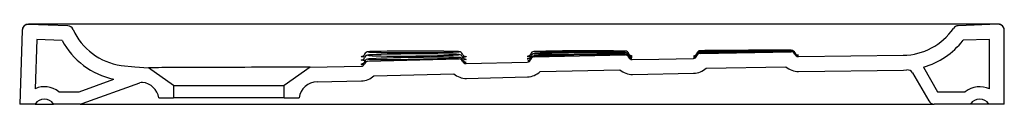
# Model space of a CAD drawing. Header units: millimetres. Extents: x 1226.112 to 1226.912, y 1461.681 to 1461.746.
import ezdxf

# ---------------------------------------------------------------- set-up
doc = ezdxf.new("R2010")
doc.units = ezdxf.units.MM
doc.layers.add('SANINDUSA', color=3, linetype='Continuous')

msp = doc.modelspace()

# ---------------------------------------------------------------- linework, layer by layer
at = {"layer": 'SANINDUSA'}
for p, q in [((1226.15118, 1461.74409), (1226.11941, 1461.7452)), ((1226.90697, 1461.74527), (1226.87476, 1461.74414)), ((1226.11424, 1461.74038), (1226.11215, 1461.68053)), ((1226.91215, 1461.68053), (1226.91215, 1461.74028)), ((1226.12599, 1461.73296), (1226.12459, 1461.69297)), ((1226.14658, 1461.73224), (1226.12599, 1461.73296)), ((1226.90015, 1461.73302), (1226.87859, 1461.73227)), ((1226.90015, 1461.69277), (1226.90015, 1461.73302)), ((1226.46912, 1461.72069), (1226.46863, 1461.7208)), ((1226.46914, 1461.72298), (1226.46871, 1461.72305)), ((1226.46886, 1461.72293), (1226.46914, 1461.72298)), ((1226.53007, 1461.71874), (1226.60408, 1461.72046)), ((1226.60411, 1461.72217), (1226.60374, 1461.72222)), ((1226.60413, 1461.72348), (1226.6038, 1461.72352)), ((1226.60409, 1461.72096), (1226.6038, 1461.72098)), ((1226.6039, 1461.72215), (1226.60411, 1461.72217)), ((1226.60394, 1461.72095), (1226.60409, 1461.72096)), ((1226.60395, 1461.72346), (1226.60413, 1461.72348)), ((1226.66509, 1461.72169), (1226.7391, 1461.72294)), ((1226.74482, 1461.71902), (1226.83002, 1461.72011)), ((1226.39508, 1461.71535), (1226.46907, 1461.71719)), ((1226.46909, 1461.71828), (1226.46864, 1461.71836)), ((1226.46879, 1461.71822), (1226.46909, 1461.71828)), ((1226.47483, 1461.71334), (1226.52452, 1461.7146)), ((1226.23715, 1461.69566), (1226.21683, 1461.70989)), ((1226.34815, 1461.71036), (1226.32715, 1461.69566)), ((1226.34815, 1461.71036), (1226.38952, 1461.71122)), ((1226.3999, 1461.70347), (1226.46484, 1461.70508)), ((1226.5349, 1461.70685), (1226.59981, 1461.70836)), ((1226.66985, 1461.70977), (1226.73475, 1461.71086)), ((1226.83015, 1461.70811), (1226.833, 1461.70821)), ((1226.83761, 1461.70572), (1226.8507, 1461.68303)), ((1226.84641, 1461.71047), (1226.85792, 1461.69053)), ((1226.16039, 1461.69053), (1226.18854, 1461.70078)), ((1226.16298, 1461.68084), (1226.20974, 1461.69786)), ((1226.14382, 1461.69053), (1226.16039, 1461.69053)), ((1226.23715, 1461.69566), (1226.32715, 1461.69566)), ((1226.23715, 1461.69566), (1226.23715, 1461.68553)), ((1226.32715, 1461.68553), (1226.32715, 1461.69566)), ((1226.85792, 1461.69053), (1226.88048, 1461.69053)), ((1226.12465, 1461.68053), (1226.11215, 1461.68053)), ((1226.12465, 1461.68053), (1226.13965, 1461.68053)), ((1226.16127, 1461.68053), (1226.13965, 1461.68053)), ((1226.16127, 1461.68053), (1226.85504, 1461.68053)), ((1226.22515, 1461.68553), (1226.23715, 1461.68553)), ((1226.32715, 1461.68553), (1226.23715, 1461.68553)), ((1226.32715, 1461.68553), (1226.33915, 1461.68553)), ((1226.88465, 1461.68053), (1226.85504, 1461.68053)), ((1226.89965, 1461.68053), (1226.88465, 1461.68053)), ((1226.91215, 1461.68053), (1226.89965, 1461.68053))]:
    msp.add_line(p, q, dxfattribs=at)
at = {"layer": 'SANINDUSA', "flags": 128}
for points in [[(1226.90714, 1461.74553), (1226.89714, 1461.74552), (1226.85714, 1461.74549), (1226.69714, 1461.74539), (1226.52474, 1461.74535), (1226.31945, 1461.7454), (1226.11925, 1461.74553)], [(1226.39235, 1461.72095), (1226.39205, 1461.7203), (1226.39161, 1461.71977), (1226.39117, 1461.71942), (1226.39079, 1461.71922), (1226.39052, 1461.71911), (1226.39033, 1461.71906), (1226.39023, 1461.71904), (1226.39024, 1461.71904)], [(1226.3963, 1461.7204), (1226.39535, 1461.72027), (1226.39514, 1461.72018), (1226.39533, 1461.72008), (1226.39577, 1461.72002)], [(1226.39593, 1461.72304), (1226.39536, 1461.72299), (1226.39515, 1461.72293), (1226.39535, 1461.72286), (1226.39552, 1461.72285)], [(1226.39552, 1461.72285), (1226.39649, 1461.72276), (1226.39869, 1461.72265), (1226.40177, 1461.72256), (1226.40581, 1461.72247), (1226.41047, 1461.7224), (1226.41589, 1461.72235), (1226.42162, 1461.72231), (1226.42781, 1461.7223), (1226.43395, 1461.72231), (1226.44021, 1461.72234), (1226.44608, 1461.72238), (1226.45171, 1461.72245), (1226.45664, 1461.72252), (1226.461, 1461.72261), (1226.46444, 1461.7227), (1226.46704, 1461.72279), (1226.4686, 1461.72289), (1226.46886, 1461.72293)], [(1226.39577, 1461.72002), (1226.39647, 1461.71993), (1226.39866, 1461.7198), (1226.40173, 1461.71968), (1226.40576, 1461.71959), (1226.41042, 1461.71953), (1226.41583, 1461.71949), (1226.42155, 1461.71949), (1226.42774, 1461.71952), (1226.43388, 1461.71957), (1226.44015, 1461.71965), (1226.44602, 1461.71976), (1226.45165, 1461.71988), (1226.45659, 1461.72001), (1226.46096, 1461.72015), (1226.4644, 1461.72029), (1226.467, 1461.72043), (1226.46856, 1461.72056)], [(1226.46871, 1461.72305), (1226.46863, 1461.72307), (1226.46707, 1461.72315), (1226.46457, 1461.72322), (1226.46107, 1461.72329), (1226.45685, 1461.72335), (1226.4518, 1461.72339), (1226.44634, 1461.72343), (1226.44032, 1461.72345), (1226.43424, 1461.72346), (1226.42792, 1461.72346), (1226.42189, 1461.72344), (1226.41599, 1461.72341), (1226.4107, 1461.72337), (1226.40588, 1461.72332), (1226.40193, 1461.72325), (1226.39874, 1461.72317), (1226.39657, 1461.72309), (1226.39593, 1461.72304)], [(1226.46863, 1461.7208), (1226.46861, 1461.72081), (1226.46707, 1461.72091), (1226.46457, 1461.721), (1226.46107, 1461.72108), (1226.45686, 1461.72114), (1226.45182, 1461.72119), (1226.44636, 1461.72121), (1226.44034, 1461.72122), (1226.43426, 1461.72121), (1226.42794, 1461.72117), (1226.42192, 1461.72112), (1226.41601, 1461.72105), (1226.41072, 1461.72096), (1226.4059, 1461.72085), (1226.40194, 1461.72072), (1226.39874, 1461.72058), (1226.39656, 1461.72043), (1226.3963, 1461.7204)], [(1226.46856, 1461.72056), (1226.46858, 1461.72056), (1226.46912, 1461.72069)], [(1226.47413, 1461.71908), (1226.47414, 1461.71908), (1226.47404, 1461.7191), (1226.47386, 1461.71915), (1226.47355, 1461.71926), (1226.47312, 1461.71949), (1226.47261, 1461.71992), (1226.47213, 1461.72057), (1226.47196, 1461.72106)], [(1226.52734, 1461.72116), (1226.5273, 1461.72102), (1226.52692, 1461.72034), (1226.52647, 1461.71986), (1226.52603, 1461.71955), (1226.52566, 1461.71937), (1226.52541, 1461.71928), (1226.52522, 1461.71923), (1226.52512, 1461.71921), (1226.52512, 1461.71921)], [(1226.53082, 1461.72143), (1226.53033, 1461.72138), (1226.53011, 1461.72132), (1226.53031, 1461.72126), (1226.53042, 1461.72126)], [(1226.53034, 1461.7232), (1226.53014, 1461.72316), (1226.53034, 1461.72311), (1226.53036, 1461.72311)], [(1226.53042, 1461.72126), (1226.53145, 1461.72118), (1226.53365, 1461.72112), (1226.53673, 1461.72108), (1226.54076, 1461.72106), (1226.54542, 1461.72107), (1226.55084, 1461.7211), (1226.55657, 1461.72115), (1226.56276, 1461.72122), (1226.56891, 1461.7213), (1226.57517, 1461.7214), (1226.58104, 1461.7215), (1226.58667, 1461.72161), (1226.5916, 1461.72172), (1226.59597, 1461.72183), (1226.5994, 1461.72193), (1226.60201, 1461.72202), (1226.60357, 1461.7221), (1226.6039, 1461.72215)], [(1226.60927, 1461.71829), (1226.60927, 1461.71829), (1226.6092, 1461.7183), (1226.60901, 1461.71834), (1226.60874, 1461.71842), (1226.60834, 1461.7186), (1226.60781, 1461.71896), (1226.6073, 1461.71952), (1226.60695, 1461.72021)], [(1226.60932, 1461.71956), (1226.60932, 1461.71956), (1226.60925, 1461.71956), (1226.60907, 1461.7196), (1226.60882, 1461.71967), (1226.60844, 1461.71982), (1226.60791, 1461.72016), (1226.60739, 1461.72068), (1226.60697, 1461.72142), (1226.60696, 1461.72147)], [(1226.73904, 1461.72312), (1226.73911, 1461.72313), (1226.73902, 1461.72313), (1226.7386, 1461.72314), (1226.73703, 1461.72313), (1226.73453, 1461.72312), (1226.73102, 1461.72309), (1226.72679, 1461.72305), (1226.72174, 1461.723), (1226.71628, 1461.72294), (1226.71025, 1461.72287), (1226.70416, 1461.72279), (1226.69784, 1461.7227), (1226.69182, 1461.72261), (1226.68591, 1461.72252), (1226.68063, 1461.72242), (1226.67581, 1461.72233), (1226.67187, 1461.72225), (1226.66868, 1461.72217), (1226.66651, 1461.7221), (1226.66531, 1461.72205), (1226.66519, 1461.72204), (1226.6651, 1461.72203), (1226.66518, 1461.72202), (1226.6653, 1461.72201), (1226.66645, 1461.72201), (1226.66865, 1461.72202), (1226.67173, 1461.72204), (1226.67578, 1461.72209), (1226.68045, 1461.72216), (1226.68587, 1461.72223), (1226.6916, 1461.72232), (1226.6978, 1461.72242), (1226.70394, 1461.72251), (1226.71021, 1461.72261), (1226.71607, 1461.72271), (1226.7217, 1461.7228), (1226.72662, 1461.72288), (1226.73099, 1461.72295), (1226.73442, 1461.72301), (1226.73701, 1461.72306), (1226.73857, 1461.7231), (1226.73904, 1461.72312)], [(1226.73912, 1461.7236), (1226.73897, 1461.72361), (1226.73861, 1461.72362), (1226.73705, 1461.72363), (1226.73454, 1461.72364), (1226.73103, 1461.72363), (1226.72681, 1461.72362), (1226.72176, 1461.72359), (1226.7163, 1461.72356), (1226.71027, 1461.72352), (1226.70419, 1461.72348), (1226.69787, 1461.72342), (1226.69184, 1461.72336), (1226.68594, 1461.7233), (1226.68065, 1461.72323), (1226.67583, 1461.72316), (1226.67189, 1461.72309), (1226.6687, 1461.72302), (1226.66653, 1461.72295), (1226.66532, 1461.72289), (1226.66525, 1461.72288), (1226.66512, 1461.72286), (1226.66522, 1461.72285), (1226.66532, 1461.72284), (1226.66646, 1461.72281), (1226.66867, 1461.72279), (1226.67175, 1461.72279), (1226.67579, 1461.7228), (1226.68045, 1461.72283), (1226.68588, 1461.72288), (1226.69161, 1461.72293), (1226.6978, 1461.72299), (1226.70394, 1461.72306), (1226.71021, 1461.72314), (1226.71607, 1461.72321), (1226.72171, 1461.72329), (1226.72663, 1461.72336), (1226.73099, 1461.72342), (1226.73442, 1461.72348), (1226.73702, 1461.72353), (1226.73858, 1461.72357), (1226.73903, 1461.72359)], [(1226.73905, 1461.72413), (1226.73914, 1461.72413), (1226.73901, 1461.72414), (1226.73863, 1461.72415), (1226.73706, 1461.72417), (1226.73455, 1461.72418), (1226.73104, 1461.72419), (1226.72682, 1461.72419), (1226.72177, 1461.72418), (1226.71631, 1461.72418), (1226.71028, 1461.72416), (1226.7042, 1461.72415), (1226.69788, 1461.72413), (1226.69185, 1461.7241), (1226.68595, 1461.72407), (1226.68067, 1461.72403), (1226.67585, 1461.72399), (1226.6719, 1461.72395), (1226.66871, 1461.7239), (1226.66654, 1461.72386), (1226.66534, 1461.72381), (1226.66526, 1461.7238), (1226.66513, 1461.72379), (1226.66523, 1461.72378), (1226.66534, 1461.72376), (1226.66648, 1461.72373), (1226.66869, 1461.7237), (1226.67177, 1461.72369), (1226.67581, 1461.72368), (1226.68048, 1461.72368), (1226.6859, 1461.7237), (1226.69163, 1461.72372), (1226.69782, 1461.72375), (1226.70397, 1461.72379), (1226.71023, 1461.72383), (1226.7161, 1461.72387), (1226.72173, 1461.72392), (1226.72665, 1461.72396), (1226.73101, 1461.724), (1226.73444, 1461.72404), (1226.73704, 1461.72408), (1226.73859, 1461.72411), (1226.73905, 1461.72413)], [(1226.7448, 1461.72015), (1226.74403, 1461.72012), (1226.74317, 1461.72011)], [(1226.39048, 1461.71878), (1226.38973, 1461.71885), (1226.38952, 1461.71895), (1226.3899, 1461.71901)], [(1226.39086, 1461.71589), (1226.38973, 1461.71604), (1226.38953, 1461.71619), (1226.39018, 1461.71634), (1226.39047, 1461.71637)], [(1226.39029, 1461.71271), (1226.38975, 1461.71276), (1226.38953, 1461.71289), (1226.39019, 1461.71304), (1226.39037, 1461.71306)], [(1226.3899, 1461.71901), (1226.39018, 1461.71905), (1226.39023, 1461.71906)], [(1226.39195, 1461.7126), (1226.391, 1461.71264), (1226.39029, 1461.71271)], [(1226.39232, 1461.71493), (1226.39217, 1461.71451), (1226.39177, 1461.71391), (1226.39135, 1461.71351), (1226.39098, 1461.71327), (1226.39069, 1461.71313), (1226.3905, 1461.71307), (1226.39041, 1461.71304), (1226.39042, 1461.71304)], [(1226.39255, 1461.71866), (1226.39096, 1461.71874), (1226.39048, 1461.71878)], [(1226.39277, 1461.71576), (1226.39097, 1461.71588), (1226.39086, 1461.71589)], [(1226.39621, 1461.71715), (1226.39532, 1461.71704), (1226.3951, 1461.71695), (1226.3953, 1461.71686), (1226.39558, 1461.71684)], [(1226.39558, 1461.71684), (1226.39643, 1461.71676), (1226.39862, 1461.71667), (1226.40169, 1461.71662), (1226.40572, 1461.71661), (1226.41038, 1461.71662), (1226.41579, 1461.71668), (1226.42151, 1461.71676), (1226.42771, 1461.71687), (1226.43385, 1461.71699), (1226.44012, 1461.71714), (1226.44599, 1461.71729), (1226.45162, 1461.71746), (1226.45655, 1461.71761), (1226.46092, 1461.71777), (1226.46436, 1461.71791), (1226.46697, 1461.71805), (1226.46854, 1461.71817), (1226.46879, 1461.71822)], [(1226.46864, 1461.71836), (1226.46858, 1461.71837), (1226.46704, 1461.71843), (1226.46454, 1461.71848), (1226.46105, 1461.71851), (1226.45684, 1461.71852), (1226.45179, 1461.71851), (1226.44634, 1461.71847), (1226.44032, 1461.71842), (1226.43423, 1461.71834), (1226.42791, 1461.71824), (1226.42189, 1461.71813), (1226.41598, 1461.718), (1226.41069, 1461.71785), (1226.40586, 1461.71769), (1226.40191, 1461.71753), (1226.39871, 1461.71736), (1226.39653, 1461.71719), (1226.39621, 1461.71715)], [(1226.47399, 1461.71688), (1226.474, 1461.71688), (1226.4739, 1461.7169), (1226.47369, 1461.71696), (1226.47335, 1461.71711), (1226.4729, 1461.7174), (1226.4724, 1461.71789), (1226.47198, 1461.71861), (1226.47191, 1461.71892)], [(1226.47411, 1461.71448), (1226.47412, 1461.71448), (1226.47402, 1461.7145), (1226.47383, 1461.71455), (1226.47351, 1461.71467), (1226.47308, 1461.7149), (1226.47256, 1461.71534), (1226.47208, 1461.71599), (1226.47192, 1461.71646)], [(1226.474, 1461.71689), (1226.47428, 1461.71687), (1226.47481, 1461.71674)], [(1226.47407, 1461.7145), (1226.47428, 1461.71449), (1226.47482, 1461.71439)], [(1226.47481, 1461.71674), (1226.4748, 1461.71673), (1226.47412, 1461.7166)], [(1226.47481, 1461.71899), (1226.4748, 1461.71898), (1226.4742, 1461.7189)], [(1226.52473, 1461.71908), (1226.52453, 1461.71916), (1226.52478, 1461.71919)], [(1226.52546, 1461.71714), (1226.52474, 1461.71719), (1226.52453, 1461.71728), (1226.52489, 1461.71734)], [(1226.52718, 1461.71896), (1226.52597, 1461.719), (1226.52473, 1461.71908)], [(1226.52489, 1461.71734), (1226.52519, 1461.71738), (1226.52544, 1461.7174)], [(1226.52731, 1461.71748), (1226.5272, 1461.71712), (1226.5268, 1461.71649), (1226.52635, 1461.71605), (1226.52592, 1461.71577), (1226.52559, 1461.71562), (1226.52537, 1461.71554), (1226.5252, 1461.7155), (1226.52511, 1461.71548), (1226.52512, 1461.71548)], [(1226.52733, 1461.71931), (1226.52706, 1461.71869), (1226.52663, 1461.71815), (1226.52619, 1461.71778), (1226.52581, 1461.71757), (1226.52554, 1461.71745), (1226.52534, 1461.71739), (1226.52523, 1461.71737), (1226.52523, 1461.71737)], [(1226.52716, 1461.71706), (1226.52597, 1461.7171), (1226.52546, 1461.71714)], [(1226.53028, 1461.71956), (1226.53009, 1461.71951), (1226.53026, 1461.71948)], [(1226.60838, 1461.71712), (1226.60895, 1461.71711), (1226.60931, 1461.7171), (1226.60939, 1461.7171), (1226.60933, 1461.7171), (1226.60915, 1461.71713), (1226.60889, 1461.71719), (1226.60852, 1461.71733), (1226.60797, 1461.71765), (1226.60744, 1461.71813), (1226.607, 1461.71884), (1226.60696, 1461.719)], [(1226.60938, 1461.71947), (1226.60903, 1461.71944), (1226.60743, 1461.71937)], [(1226.60934, 1461.71818), (1226.60904, 1461.71815), (1226.60751, 1461.71807)], [(1226.60982, 1461.71824), (1226.60981, 1461.71823), (1226.60934, 1461.71818)], [(1226.60981, 1461.71951), (1226.6098, 1461.7195), (1226.60938, 1461.71947)], [(1226.60983, 1461.71659), (1226.63134, 1461.71703), (1226.65951, 1461.71759)], [(1226.7448, 1461.71965), (1226.74403, 1461.71961), (1226.7433, 1461.71959)], [(1226.19452, 1461.71192), (1226.20564, 1461.71067), (1226.21683, 1461.70989)], [(1226.34815, 1461.71036), (1226.34752, 1461.71036), (1226.3456, 1461.71036), (1226.34389, 1461.71036), (1226.34173, 1461.71036), (1226.33909, 1461.71036), (1226.33602, 1461.71036), (1226.33269, 1461.71035), (1226.32898, 1461.71035), (1226.32485, 1461.71035), (1226.32038, 1461.71035), (1226.3158, 1461.71034), (1226.31096, 1461.71034), (1226.3058, 1461.71033), (1226.30044, 1461.71033), (1226.29514, 1461.71032), (1226.28971, 1461.71032), (1226.28411, 1461.71031), (1226.27846, 1461.7103), (1226.27304, 1461.71029), (1226.26765, 1461.71028), (1226.26225, 1461.71026), (1226.25695, 1461.71025), (1226.25204, 1461.71023), (1226.2473, 1461.71021), (1226.24271, 1461.71019), (1226.23838, 1461.71016), (1226.23453, 1461.71013), (1226.23098, 1461.7101), (1226.22773, 1461.71007), (1226.22485, 1461.71003), (1226.22247, 1461.71), (1226.22048, 1461.70997), (1226.21889, 1461.70993), (1226.21774, 1461.70991), (1226.21706, 1461.70989), (1226.21683, 1461.70989)], [(1226.61008, 1461.70459), (1226.65974, 1461.70559)], [(1226.745, 1461.70702), (1226.83015, 1461.70811)], [(1226.35372, 1461.69847), (1226.3898, 1461.69922)], [(1226.47475, 1461.70134), (1226.52482, 1461.7026)]]:
    msp.add_lwpolyline(points, dxfattribs=at)
at = {"layer": 'SANINDUSA'}
for centre, radius, start, end in [((1226.11924, 1461.7402), 0.005, 87.94831, 178), ((1226.11925, 1461.74053), 0.005, 89.95394, 177.99999), ((1226.15101, 1461.73909), 0.005, 24.00405, 88.04564), ((1226.87493, 1461.73915), 0.005, 91.95987, 145.74351), ((1226.90715, 1461.74028), 0.005, 0, 92.05832), ((1226.90715, 1461.74053), 0.005, 0.00001, 90.04629), ((1226.20127, 1461.76148), 0.05002, 204.01425, 262.24729), ((1226.82947, 1461.77011), 0.05, 270.62664, 325.74284), ((1226.20126, 1461.76147), 0.062, 208.12468, 258.16857), ((1226.82947, 1461.77011), 0.06201, 285.86031, 322.38764), ((1226.39543, 1461.71971), 0.00332, 87.30855, 158.16643), ((1226.3957, 1461.71675), 0.00364, 85.96088, 156.74268), ((1226.46892, 1461.71754), 0.00324, 21.31517, 88.34342), ((1226.46899, 1461.71988), 0.00316, 20.49726, 88.67773), ((1226.5304, 1461.71811), 0.00331, 88.63771, 158.72994), ((1226.53021, 1461.72014), 0.00305, 94.70019, 160.41834), ((1226.52686, 1463.74344), 2.02396, 270.09624, 272.18273), ((1226.5972, 1460.16311), 1.55788, 89.75736, 92.46198), ((1226.57413, 1460.06647), 1.65731, 88.97403, 91.51403), ((1226.56041, 1463.12881), 1.40602, 268.77525, 271.77447), ((1226.582, 1460.36655), 1.35585, 89.08104, 92.16319), ((1226.60415, 1461.71746), 0.003, 20.70548, 91.24199), ((1226.60404, 1461.71913), 0.00308, 20.43147, 89.08824), ((1226.60409, 1461.72048), 0.00303, 19.47253, 88.74741), ((1226.60411, 1461.71797), 0.00301, 20.30271, 89.20779), ((1226.65958, 1461.72265), 0.00288, 277.51541, 342.78148), ((1226.65958, 1461.7217), 0.00288, 278.42736, 342.84181), ((1226.66515, 1461.71869), 0.003, 91.06876, 161.60574), ((1226.66517, 1461.72078), 0.00302, 94.85189, 160.01047), ((1226.66509, 1461.71915), 0.00288, 94.93692, 162.87484), ((1226.66509, 1461.72), 0.00287, 93.78102, 162.79307), ((1226.73915, 1461.71994), 0.003, 20.32151, 90.85803), ((1226.73916, 1461.72066), 0.00294, 19.05549, 86.90029), ((1226.73917, 1461.72121), 0.00293, 18.51062, 86.32555), ((1226.73917, 1461.72019), 0.00294, 19.52198, 86.14307), ((1226.74477, 1461.72202), 0.003, 200.32151, 270.84257), ((1226.74473, 1461.72308), 0.00291, 198.57548, 265.66806), ((1226.74471, 1461.72255), 0.00289, 198.4746, 265.6738), ((1226.38945, 1461.71422), 0.003, 271.30399, 341.84533), ((1226.38975, 1461.71894), 0.00268, 285.24767, 343.85136), ((1226.39515, 1461.71235), 0.003, 91.32872, 161.84533), ((1226.39569, 1461.71347), 0.00366, 87.20854, 156.49214), ((1226.46898, 1461.71519), 0.00316, 21.32091, 89.98402), ((1226.46915, 1461.71419), 0.003, 20.94324, 91.47199), ((1226.47118, 1461.7391), 0.0227, 271.80083, 277.42323), ((1226.47138, 1461.74665), 0.0279, 271.11735, 275.80006), ((1226.47475, 1461.71634), 0.003, 200.94324, 271.47184), ((1226.47318, 1461.71981), 0.00566, 265.53613, 286.90126), ((1226.52444, 1461.7176), 0.003, 271.42457, 341.9486), ((1226.53015, 1461.71574), 0.003, 91.41495, 161.9486), ((1226.53019, 1461.71654), 0.003, 95.10484, 161.90315), ((1226.60976, 1461.71958), 0.003, 200.70548, 271.2265), ((1226.65945, 1461.72059), 0.003, 271.08516, 341.60574), ((1226.66133, 1461.74312), 0.02343, 265.9822, 270.68062), ((1226.66116, 1461.73914), 0.02041, 265.90549, 271.01547), ((1226.65952, 1461.72092), 0.00297, 278.00255, 341.87844), ((1226.47475, 1461.71634), 0.015, 228.61786, 271.47184), ((1226.52444, 1461.7176), 0.015, 271.42457, 314.21515), ((1226.60976, 1461.71958), 0.015, 228.44542, 271.2265), ((1226.65945, 1461.72059), 0.015, 271.08516, 313.85933), ((1226.74477, 1461.72202), 0.015, 228.06682, 270.84257), ((1226.83328, 1461.70322), 0.005, 30, 93.25859), ((1226.21145, 1461.69316), 0.005, 83.54026, 110), ((1226.21033, 1461.68322), 0.015, 8.86691, 83.54026), ((1226.35401, 1461.68347), 0.015, 91.09256, 172.08467), ((1226.38945, 1461.71422), 0.015, 271.30399, 314.19843), ((1226.13215, 1461.6755), 0.01903, 52.16864, 113.40078), ((1226.89215, 1461.6755), 0.01903, 65.1426, 127.83136), ((1226.13215, 1461.6755), 0.00903, 33.85503, 146.14497), ((1226.16127, 1461.68553), 0.005, 270, 290), ((1226.85504, 1461.68553), 0.005, 210, 270), ((1226.89215, 1461.6755), 0.00903, 33.85503, 146.14497)]:
    msp.add_arc(centre, radius, start, end, dxfattribs=at)

doc.saveas('drawing.dxf')
